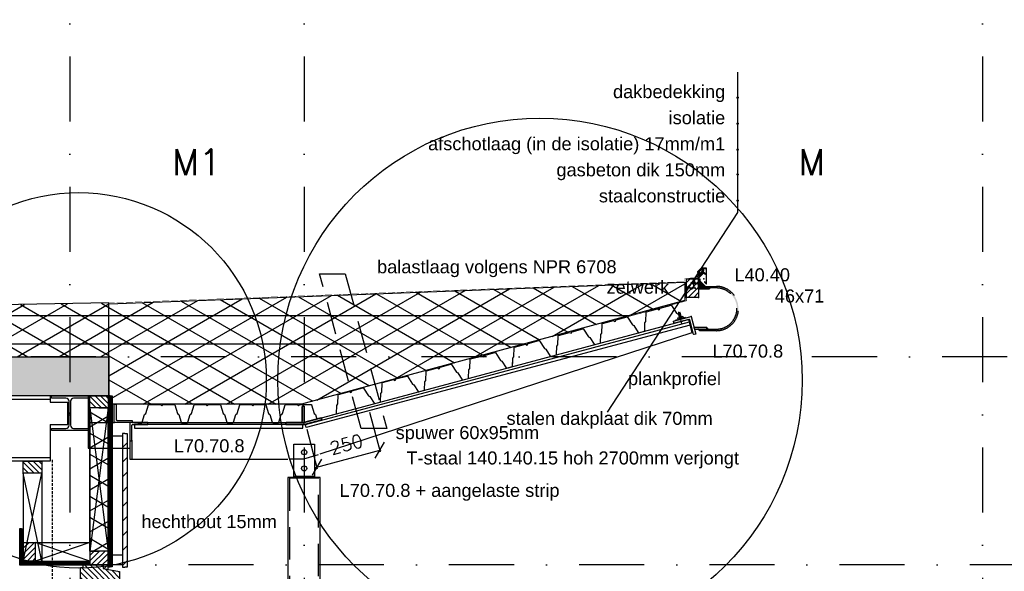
# Model space of a CAD drawing. Extents: x 0 to 259347, y 0 to 198427.
# Tile 49 of 54: x 132998 to 136779, y 98473 to 100590. Entities that reach past the tile are written whole.
import ezdxf
from ezdxf.enums import TextEntityAlignment as Align

# ---------------------------------------------------------------- set-up
doc = ezdxf.new("R2010")
doc.units = 0
doc.header["$LTSCALE"] = 20
doc.header["$MEASUREMENT"] = 0
doc.header["$PDSIZE"] = -1
for name, pattern in [('DASHDOT', [25, 12.5, -6.25, 0, -6.25]), ('DASHED', [0.75, 0.5, -0.25]), ('DD1', [2.66667, 1.66667, -0.5, 0, -0.5]), ('HIDDEN', [9.375, 6.25, -3.125]), ('HIDDENX2', [0.75, 0.5, -0.25])]:
    doc.linetypes.add(name, pattern=pattern)
doc.layers.get('0').update_dxf_attribs({"linetype": 'CONTINUOUS'})
doc.layers.get('DEFPOINTS').update_dxf_attribs({"linetype": 'CONTINUOUS'})
for name, color, linetype in [('25', 7, 'CONTINUOUS'), ('_DETAILNUMMERS', 4, 'CONTINUOUS'), ('_DETAILNUMMERSTEKST', 4, 'CONTINUOUS'), ('A--01A1_ACEER', 1, 'CONTINUOUS'), ('A--A21--_F-23-', 9, 'CONTINUOUS'), ('A--A25--_F--3-', 9, 'CONTINUOUS'), ('A--A30--_F--3-', 9, 'CONTINUOUS'), ('A--A35--_F--3-', 9, 'CONTINUOUS'), ('A--A42--_F-23-', 9, 'CONTINUOUS'), ('A--L13DC4_VLOEREN', 4, 'HIDDEN'), ('A--L21--', 3, 'CONTINUOUS'), ('A--L21--_F--3-', 7, 'CONTINUOUS'), ('A--L21--_F-23-', 4, 'CONTINUOUS'), ('A--L21D2_BUITENWAND', 2, 'CONTINUOUS'), ('A--L21DC1_BUITENWAND', 1, 'HIDDEN'), ('A--L25--', 7, 'CONTINUOUS'), ('A--L25--_F-23-', 7, 'CONTINUOUS'), ('A--L27--', 7, 'CONTINUOUS'), ('A--L27--_F--3-', 7, 'CONTINUOUS'), ('A--L28--', 7, 'CONTINUOUS'), ('A--L28--_F--3-', 1, 'CONTINUOUS'), ('A--L28D1_KONSTRUKTIES', 1, 'CONTINUOUS'), ('A--L28DC1_CONSTR', 1, 'HIDDENX2'), ('A--L28DC1_KONSTR', 1, 'HIDDEN'), ('A--L30--', 7, 'CONTINUOUS'), ('A--L30--_F123-', 7, 'CONTINUOUS'), ('A--L31--', 2, 'CONTINUOUS'), ('A--L31--_F--3-', 7, 'CONTINUOUS'), ('A--L31D1_BUITENKOZIJN', 1, 'CONTINUOUS'), ('A--L35--', 7, 'CONTINUOUS'), ('A--L35--_F-23-', 7, 'CONTINUOUS'), ('A--L351-_F-23-', 7, 'CONTINUOUS'), ('A--L42--', 7, 'CONTINUOUS'), ('A--L42--_F-23-', 7, 'CONTINUOUS'), ('A--L47--', 7, 'CONTINUOUS'), ('A--M$1A-_F123-', 1, 'CONTINUOUS'), ('A--T$1A-_F123_20', 1, 'CONTINUOUS'), ('STRAMIEN', 8, 'DD1'), ('X--LR---_CP', 7, 'CONTINUOUS')]:
    doc.layers.add(name, color=color, linetype=linetype)
doc.styles.add('ALFA-0_25', font='ROMANS')
doc.styles.add('EB1', font='ARIAL.TTF')
doc.styles.add('EB2', font='ARIAL.TTF')
doc.styles.add('HIEMSTRA', font='romans.shx')
doc.dimstyles.new('ALFA-0_25', dxfattribs={"dimscale": 40, "dimtxt": 2.5, "dimasz": 2.5, "dimexe": 0.3, "dimexo": 0.3, "dimgap": 1.25, "dimtad": 1, "dimdec": 0, "dimzin": 0, "dimdsep": 46, "dimtxsty": 'ALFA-0_25', "dimblk1": 'OBLIQUE', "dimblk2": 'OBLIQUE', "dimsah": 1, "dimcen": 0.09, "dimdle": 0.3, "dimclrd": 1, "dimclre": 1, "dimclrt": 2, "dimadec": 0, "dimazin": 0, "dimtfac": 1, "dimtdec": 0, "dimtofl": 0, "dimtmove": 2, "dimatfit": 3, "dimldrblk": 'OBLIQUE', "dimfxl": 0, "dimtvp": 625, "dimtolj": 1, "dimtzin": 0, "dimarcsym": 0})
pattern_1 = [(90, (0, 0), (-4, 1e-15), [])]

# ---------------------------------------------------------------- blocks, each defined once
blk = doc.blocks.new('Q021541-')
at = {"layer": 'A--L27--_F--3-', "color": 3}
blk.add_lwpolyline([(-15.5, 0), (0, 0, 0.332162), (1.9, 1.4), (10.7, 31), (15.8, 35), (26.1, 68.6, -0.329651), (28, 70), (71.5, 70), (76.5, 65), (81.5, 70), (125, 70, -0.329651), (126.9, 68.6), (137.2, 35), (142.3, 31), (151.1, 1.4, 0.332162), (153, 0), (175, 0, 0.332162), (176.9, 1.4), (185.7, 31), (190.8, 35), (201.1, 68.6, -0.329651), (203, 70), (246.5, 70), (251.5, 65), (256.5, 70), (300, 70, -0.329651), (301.9, 68.6), (312.2, 35), (317.3, 31), (326.1, 1.4, 0.332162), (328, 0), (350, 0, 0.332162), (351.9, 1.4), (360.7, 31), (365.8, 35), (376.1, 68.6, -0.329651), (378, 70), (421.5, 70), (426.5, 65), (431.5, 70), (475, 70, -0.329651), (476.9, 68.6), (487.2, 35), (492.3, 31), (501.1, 1.4, 0.332162), (503, 0), (525, 0, 0.332162), (526.9, 1.4), (535.7, 31), (540.8, 35), (551.1, 68.6, -0.329651), (553, 70), (596.5, 70), (601.5, 65), (606.5, 70), (650, 70, -0.329651), (651.9, 68.6), (662.2, 35), (667.3, 31), (676.1, 1.4, 0.332162), (678, 0), (700, 0, 0.332162), (701.9, 1.4), (707.1, 19.1)], format="xyb", dxfattribs=at)
blk = doc.blocks.new('Q020550-')
at = {"layer": 'A--L28--_F--3-', "color": 4, "linetype": 'Continuous'}
blk.add_lwpolyline([(0, 0), (0, 40), (3, 40, -0.414214), (5, 38), (5, 8.5, 0.414214), (8.5, 5), (38, 5, -0.414214), (40, 3), (40, 0)], format="xyb", close=True, dxfattribs=at)
at = {"layer": 'X--LR---_CP', "color": 4, "linetype": 'Continuous'}
blk.add_point((0, 0), dxfattribs=at)
blk = doc.blocks.new('Q020279-')
at = {"layer": 'A--A25--_F--3-'}
h = blk.add_hatch(dxfattribs=at)
h.set_pattern_fill('ALFALINE', color=256, scale=15, style=0, pattern_type=2)
h.set_pattern_definition([(45, (0, 0), (-10.6066, 10.6066), [])])
h.paths.add_polyline_path([(0, 0), (0, 71), (46, 71), (46, 0)])
at = {"layer": 'A--L25--_F-23-', "color": 2, "linetype": 'Continuous'}
blk.add_lwpolyline([(0, 0), (0, 71), (46, 71), (46, 0)], close=True, dxfattribs=at)
at = {"layer": 'X--LR---_CP'}
for p in [(0, 0), (0, 0), (46, 0)]:
    blk.add_point(p, dxfattribs=at)
blk = doc.blocks.new('Q020556-')
at = {"layer": 'A--L28--_F--3-', "color": 4, "linetype": 'Continuous'}
blk.add_lwpolyline([(0, 0), (0, 70), (6, 70, -0.414214), (8, 68), (8, 11.5, 0.414214), (11.5, 8), (68, 8, -0.414214), (70, 6), (70, 0)], format="xyb", close=True, dxfattribs=at)
at = {"layer": 'X--LR---_CP', "color": 4, "linetype": 'Continuous'}
blk.add_point((0, 0), dxfattribs=at)
blk = doc.blocks.new('Q031611-')
at = {"layer": 'A--L35--_F-23-', "color": 1, "linetype": 'Continuous'}
for points in [[(5, 5.4), (5, 10.5), (4.5, 11), (0.5, 11), (0, 10.5), (0, 5.4), (0.5, 4.9), (4.5, 4.9), (5, 5.4), (5, 4.4), (4.5, 4.9), (5, 4.4), (5, -4.2), (4.5, -4.7), (0.5, -4.7), (0, -5.2), (0, -10.5), (0.5, -11), (4.5, -11), (5, -10.5), (5, -4.2), (4.5, -4.7), (5, -5.2), (4.5, -4.7), (0.5, -4.7), (0, -4.2), (0, -5.2), (0, 4.4), (0.5, 4.9), (0, 5.4), (0, 4.4)], [(0, 4.4), (0, -4.7)]]:
    blk.add_lwpolyline(points, dxfattribs=at)
at = {"layer": 'X--LR---_CP', "color": 1, "linetype": 'Continuous'}
blk.add_point((0, 0), dxfattribs=at)
blk.add_point((0, 0), dxfattribs=at)
blk.add_point((0, 0), dxfattribs=at)
blk = doc.blocks.new('Q031605-')
at = {"layer": 'A--L35--_F-23-', "color": 1, "linetype": 'Continuous'}
for points in [[(0, 15), (15, 0), (0, -15)], [(15, 0), (26.7, 10), (38.5, 0), (49.1, -9), (59.7, 0), (69.1, 8), (78.5, 0), (83.4, -4.6), (89, 0), (78.5, 0)]]:
    blk.add_lwpolyline(points, close=True, dxfattribs=at)
at = {"layer": 'X--LR---_CP', "color": 1, "linetype": 'Continuous'}
blk.add_point((0, 0), dxfattribs=at)
blk.add_point((0, 0), dxfattribs=at)
blk.add_point((0, 0), dxfattribs=at)
blk = doc.blocks.new('*U665')
at = {"layer": 'A--A42--_F-23-', "linetype": 'Continuous'}
h = blk.add_hatch(dxfattribs=at)
h.set_pattern_fill('ALFALINE', color=256, scale=40, style=0)
h.set_pattern_definition([(45, (-133401.514, -99001.813), (-28.284271, 28.284271), [])])
h.paths.add_polyline_path([(0, 0), (9, 0), (9, -513.5), (0, -513.5), (-9, -513.5), (-9, 0)])
at = {"layer": 'A--L42--_F-23-', "color": 2, "linetype": 'Continuous'}
for points in [[(0, 0), (-9, 0), (-9, -513.5), (0, -513.5)], [(0, 0), (9, 0), (9, -513.5), (0, -513.5)]]:
    blk.add_lwpolyline(points, dxfattribs=at)
blk = doc.blocks.new('Q020490-')
at = {"layer": 'A--L28--_F--3-', "color": 4, "linetype": 'Continuous'}
blk.add_lwpolyline([(70, -66.5), (-70, -66.5), (-70, -58), (-14.75, -58, 0.4142136), (-2.75, -46), (-2.75, 46, 0.4142136), (-14.75, 58), (-70, 58), (-70, 66.5), (70, 66.5), (70, 58), (14.75, 58, 0.4142136), (2.75, 46), (2.75, -46, 0.4142136), (14.75, -58), (70, -58)], format="xyb", close=True, dxfattribs=at)
at = {"layer": 'X--LR---_CP'}
for p in [(-2.75, 0), (0, 0), (2.75, 0)]:
    blk.add_point(p, dxfattribs=at)
blk = doc.blocks.new('*U612')
at = {"layer": 'A--A30--_F--3-', "linetype": 'Continuous'}
h = blk.add_hatch(dxfattribs=at)
h.set_pattern_fill('ALFALINE', color=256, scale=4, angle=405, style=0)
h.set_pattern_definition(pattern_1)
h.paths.add_polyline_path([(0, 0), (7.5, 0), (7.5, -656.1), (0, -656.1), (-7.5, -656.1), (-7.5, 0)])
at = {"layer": 'A--L30--_F123-', "color": 1, "linetype": 'Continuous'}
for points in [[(0, 0), (-7.5, 0), (-7.5, -656.1), (0, -656.1)], [(0, 0), (7.5, 0), (7.5, -656.1), (0, -656.1)]]:
    blk.add_lwpolyline(points, dxfattribs=at)
blk = doc.blocks.new('KOZIJN_VP')
at = {"layer": 'A--A35--_F--3-'}
h = blk.add_hatch(dxfattribs=at)
h.set_pattern_fill('ALFALINE', color=256, scale=15, angle=90, style=0, pattern_type=2)
h.set_pattern_definition([(135, (447.376, -368.997), (-10.6066, -10.6066), [])])
h.paths.add_polyline_path([(-91, 53.4), (-20, 53.4), (-20, 0), (-71, 0), (-71, -14), (-91, -17.6)])
h = blk.add_hatch(dxfattribs=at)
h.set_pattern_fill('ALFALINE', color=256, scale=15, style=0, pattern_type=2)
h.set_pattern_definition([(45, (447.39, -368.997), (-10.6066, 10.6066), [])])
h.paths.add_polyline_path([(-102, -95), (-26, -95), (-26, -74), (15, -74), (15, -10), (5, -10), (5, 0), (-71, 0), (-71, -14), (-135, -25.4), (-135, -95), (-120, -95), (-112, -81), (-102, -81)])
at = {"layer": 'A--L31--_F--3-', "color": 2, "linetype": 'Continuous'}
for points in [[(-91, 53.4), (-20, 53.4), (-20, 0), (-71, 0), (-71, -14), (-91, -17.6), (-91, 53.4)], [(-102, -95), (-26, -95), (-26, -74), (15, -74), (15, -10), (5, -10), (5, 0), (-71, 0), (-71, -14), (-135, -25.4), (-135, -95), (-120, -95), (-112, -81), (-102, -81)]]:
    blk.add_lwpolyline(points, close=True, dxfattribs=at)
at = {"layer": 'X--LR---_CP', "color": 1}
blk.add_point((0, 0), dxfattribs=at)
blk = doc.blocks.new('*U572')
at = {"layer": 'A--A30--_F--3-', "linetype": 'Continuous'}
h = blk.add_hatch(dxfattribs=at)
h.set_pattern_fill('ALFALINE', color=256, scale=4, angle=405, style=0)
h.set_pattern_definition(pattern_1)
h.paths.add_polyline_path([(0, 0), (7.5, 0), (7.5, -124.2), (0, -131.7), (-7.5, -139.2), (-7.5, 0)])
at = {"layer": 'A--L30--_F123-', "color": 1, "linetype": 'Continuous'}
for points in [[(0, 0), (-7.5, 0), (-7.5, -139.2), (-7.5, -139.2)], [(0, 0), (7.5, 0), (7.5, -124.2), (7.5, -124.2)]]:
    blk.add_lwpolyline(points, dxfattribs=at)
blk = doc.blocks.new('*U571')
at = {"layer": 'A--A30--_F--3-', "linetype": 'Continuous'}
h = blk.add_hatch(dxfattribs=at)
h.set_pattern_fill('ALFALINE', color=256, scale=4, angle=135, style=0)
h.set_pattern_definition([(180, (0, 0), (2e-13, -4), [])])
h.paths.add_polyline_path([(0, 0), (-7.5, -7.5), (262.5, -7.5), (262.5, 0), (262.5, 7.5), (7.5, 7.5)])
at = {"layer": 'A--L30--_F123-', "color": 1, "linetype": 'Continuous'}
for points in [[(-7.5, -7.5), (-7.5, -7.5), (262.5, -7.5), (262.5, 0)], [(7.5, 7.5), (7.5, 7.5), (262.5, 7.5), (262.5, 0)]]:
    blk.add_lwpolyline(points, dxfattribs=at)
blk = doc.blocks.new('*U570')
at = {"layer": 'A--A21--_F-23-', "linetype": 'Continuous'}
h = blk.add_hatch(dxfattribs=at)
h.set_pattern_fill('ALFAISO', color=256, scale=70, angle=270, style=0)
h.set_pattern_definition([(330, (-35, 6e-15), (35, 60.622), []), (30, (-35, 6e-15), (-35, 60.622), [])])
h.paths.add_polyline_path([(0, 0), (35, 0), (35, -549.1), (0, -549.1), (-35, -549.1), (-35, 0)])
at = {"layer": 'A--L21--_F--3-', "color": 3, "linetype": 'Continuous'}
for points in [[(0, 0), (-35, 0), (-35, -549.1), (0, -549.1)], [(0, 0), (35, 0), (35, -549.1), (0, -549.1)]]:
    blk.add_lwpolyline(points, dxfattribs=at)
blk = doc.blocks.new('_OBLIQUE')
at = {"color": 0, "linetype": 'ByBlock'}
blk.add_line((-0.5, -0.5), (0.5, 0.5), dxfattribs=at)
blk = doc.blocks.new('*D539')
at = {"layer": 'A--M$1A-_F123-', "color": 1, "lineweight": -2}
for p, q in [((134341.4, 99083.5), (134382.1, 98931.6)), ((134099.9, 99018.7), (134140.7, 98866.8)), ((134133.3, 98871.1), (134386.4, 98939))]:
    blk.add_line(p, q, dxfattribs=at)
at = {"layer": 'DEFPOINTS', "color": 0}
for p in [(134339.8, 99089.3, 0.4), (134098.4, 99024.5), (134380.6, 98937.4)]:
    blk.add_point(p, dxfattribs=at)
at = {"layer": 'A--M$1A-_F123-', "color": 1, "lineweight": -2, "xscale": 50, "yscale": 50, "zscale": 50}
for p, rotation in [((134380.6, 98937.4), 15.02245060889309), ((134139.1, 98872.6), 195.0224506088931)]:
    blk.add_blockref('_OBLIQUE', p, dxfattribs=dict(at, rotation=rotation))
at = {"layer": 'A--M$1A-_F123-', "color": 2, "insert": (134251.7, 98959.8), "char_height": 50, "attachment_point": 5, "rotation": 15.0225, "style": 'ALFA-0_25'}
blk.add_mtext('\\A1;250', dxfattribs=at)

msp = doc.modelspace()

# ---------------------------------------------------------------- hatches: boundary and pattern name
at = {"layer": 'A--A21--_F-23-'}
h = msp.add_hatch(dxfattribs=at)
h.set_pattern_fill('ALFAISO', color=256, scale=80, angle=270, style=0, pattern_type=2)
h.set_pattern_definition([(330, (96927.155, 93811.48), (40, 69.28203), []), (30, (96927.155, 93811.48), (-40, 69.28203), [])])
h.paths.add_polyline_path([(134080, 99114), (133340, 99114), (133340, 99295.9), (133340.1, 99499.6), (135552.3, 99582.6), (135552.3, 99512.4)])
h = msp.add_hatch(dxfattribs=at)
h.set_pattern_fill('ALFAISO', color=256, scale=80, angle=270, style=0, pattern_type=2)
h.set_pattern_definition([(330, (127328.34, 93811.48), (40, 69.282), []), (30, (127328.34, 93811.48), (-40, 69.282), [])])
h.paths.add_polyline_path([(133340, 99503), (130775, 99456), (126625.2, 99526.6), (126626.1, 99296.2), (133340, 99295.9)])
h = msp.add_hatch(dxfattribs=at)
h.set_pattern_fill('ALFABET', color=256, scale=20, angle=1, style=0, pattern_type=2)
h.set_pattern_definition([(46, (-43293.87, 0), (-86.320776, 83.359004), []), (51, (-43293.87, 0), (143.64922, -10.04493), [15, -165]), (356, (-43293.87, 0), (-30.37155, 149.9312), [12, -132]), (101.4514, (-43281.9, -0.84), (113.27778, 139.88618), [12.74804, -140.22842]), (47.1842, (-43294.57, 40), (213.99344, -29.37358), [22.5, -247.5]), (97.6356, (-43276.73, 37.55), (183.50393, 198.05632), [19.12206, -210.3426]), (352.1842, (-43294.57, 40), (183.50378, 198.05647), [18, -198]), (22, (-43274.4, 30.34), (120.76856, -78.42802), [15, -165]), (327, (-43274.4, 30.34), (46.12453, 145.85721), [12, -132]), (72.4514, (-43264.33, 23.81), (166.893145, 67.42906), [12.74804, -140.22842]), (38.5, (-43293.87, 0), (1.269641, 66.611074), [0, -130.4, 0, -134, 0, -132.5]), (8.5, (-43293.87, 0), (51.229207, 79.788568), [0, -76.4, 0, -127.4, 0, -50.5]), (328.5, (-43338.46, -0.78), (106.826954, -2.64699), [0, -50, 0, -156, 0, -207]), (318.5, (-43358.46, -1.13), (116.270055, 22.053548), [0, -65, 0, -103.6, 0, -147]), (318.5, (-43358.46, -1.13), (116.270055, 22.053548), [0, -65, 0, -103.6, 0, -147])])
h.paths.add_polyline_path([(133340, 99295.9), (133340, 99145.9), (126412.2, 99145.9), (126412.2, 99295.9)])
at = {"layer": 'A--L13DC4_VLOEREN'}
h = msp.add_hatch(color=256, dxfattribs=at)
h.paths.add_polyline_path([(135605, 99555.4), (135605, 99595.4), (135610, 99595.4), (135610, 99560.4), (135645, 99560.4), (135645, 99555.4)], flags=16)
edge = h.paths.add_edge_path(flags=0)
edge.add_line((135605, 99595.4), (135605, 99555.4))
edge.add_line((135605, 99555.4), (135645, 99555.4))
h.paths.add_polyline_path([(135605, 99555.4), (135605, 99595.4), (135610, 99595.4)], flags=24)
h.paths.add_polyline_path([(135605, 99555.4), (135610, 99595.4), (135610, 99560.4)], flags=9)
edge = h.paths.add_edge_path()
edge.add_line((135605, 99555.4), (135605, 99595.4))
edge.add_line((135605, 99595.4), (135608, 99595.4))
edge.add_arc((135608, 99593.4), 2, 0, 90, ccw=False)
edge.add_line((135610, 99593.4), (135610, 99563.9))
edge.add_arc((135613.5, 99563.9), 3.5, 180, 270)
edge.add_line((135613.5, 99560.4), (135643, 99560.4))
edge.add_arc((135643, 99558.4), 2, 0, 90, ccw=False)
edge.add_line((135645, 99558.4), (135645, 99555.4))
edge.add_line((135645, 99555.4), (135605, 99555.4))
h.paths.add_polyline_path([(135605, 99555.4), (135610, 99560.4), (135645, 99560.4)], flags=9)
h.paths.add_polyline_path([(135605, 99555.4), (135645, 99560.4), (135645, 99555.4)], flags=9)
h = msp.add_hatch(color=256, dxfattribs=at)
edge = h.paths.add_edge_path()
edge.add_line((135619.2, 99566.4), (135673.2, 99566.4))
edge.add_arc((135673.2, 99481.4), 85, -90, 90, ccw=False)
edge.add_line((135673.2, 99396.4), (135608.6, 99396.4))
edge.add_line((135608.6, 99396.4), (135608.6, 99402.4))
edge.add_line((135608.6, 99402.4), (135673.2, 99402.4))
edge.add_arc((135673.2, 99481.4), 79, 270, 450)
edge.add_line((135673.2, 99560.4), (135619.2, 99560.4))
edge.add_line((135619.2, 99560.4), (135619.2, 99566.4))
h = msp.add_hatch(color=256, dxfattribs=at)
h.paths.add_polyline_path([(135651, 99560.4), (135643, 99560.4, -0.414214), (135645, 99558.4), (135645, 99555.4, -0.303013)])
h.paths.add_polyline_path([(135619.2, 99565.2, -0.366356), (135614.1, 99560.4), (135619.2, 99560.4)])
msp.add_hatch(color=256, dxfattribs=at).paths.add_polyline_path([(135589, 99402.4), (135637, 99402.4), (135637, 99408.4), (135587.4, 99408.4)])
h = msp.add_hatch(color=256, dxfattribs=at)
h.paths.add_polyline_path([(135637, 99408.4), (135637, 99402.4), (135642.9, 99402.4, -0.195367)])
h.paths.add_polyline_path([(135608.6, 99402.4), (135602.6, 99402.4, -0.195367), (135608.6, 99396.4)])

# ---------------------------------------------------------------- linework, layer by layer
at = {"layer": '_DETAILNUMMERS'}
for centre, radius in [((134995.7, 99205.5), 1006.7), ((133224.1, 99205.5), 720.7)]:
    msp.add_circle(centre, radius, dxfattribs=at)
at = {"layer": 'A--01A1_ACEER'}
msp.add_lwpolyline([(134050, 98961.3), (134130, 98961.3), (134130, 98836.3), (134050, 98836.3)], close=True, dxfattribs=at)
for centre in [(134090, 98930.1), (134090, 98867.6)]:
    msp.add_circle(centre, 10, dxfattribs=at)
at = {"layer": 'A--L13DC4_VLOEREN', "const_width": 1}
msp.add_lwpolyline([(126626.1, 99529.8), (130775, 99459), (130775, 99459), (133340, 99503), (133796, 99519.7), (135552.3, 99584.6), (135548.7, 99584.6), (135552.3, 99597.1), (135566.5, 99597.1), (135567.4, 99598), (135594.8, 99598.5), (135598.9, 99601.6), (135598.9, 99605.1), (135616.1, 99622.2)], dxfattribs=at)
at = {"layer": 'A--L13DC4_VLOEREN'}
msp.add_lwpolyline([(135619.2, 99566.4), (135673.2, 99566.4, -1), (135673.2, 99396.4), (135608.6, 99396.4), (135608.6, 99402.4), (135673.2, 99402.4, 1), (135673.2, 99560.4), (135619.2, 99560.4)], format="xyb", close=True, dxfattribs=at)
msp.add_lwpolyline([(135589, 99402.4), (135637, 99402.4), (135637, 99408.4), (135587.4, 99408.4)], close=True, dxfattribs=at)
for centre, radius, start, end in [((135613.8, 99565.8), 5.42, 266.6699, 6.4276), ((135651.7, 99553.4), 7.04, 96.0906, 163.5205), ((135598.2, 99392.1), 11.2, 22.5686, 66.7866), ((135647.3, 99412.7), 11.2, 202.5686, 246.7866)]:
    msp.add_arc(centre, radius, start, end, dxfattribs=at)
at = {"layer": 'A--L21--'}
for p, q in [((126626.1, 99455.9), (135340.4, 99455.1)), ((126626.1, 99345.9), (134936.5, 99345.8))]:
    msp.add_line(p, q, dxfattribs=at)
for points in [[(134080, 99114), (133340, 99114), (133340, 99295.9), (133340.1, 99499.6), (135552.3, 99582.6), (135552.3, 99582.6), (135552.3, 99512.4), (135552.3, 99512.4)], [(133340, 99503), (130775, 99456), (130775, 99456), (126625.2, 99526.6), (126626.1, 99296.2), (133340, 99295.9)]]:
    msp.add_lwpolyline(points, close=True, dxfattribs=at)
at = {"layer": 'A--L21--_F-23-', "linetype": 'Continuous'}
msp.add_lwpolyline([(133340, 99295.9), (133340, 99145.9), (126412.2, 99145.9), (126412.2, 99295.9)], close=True, dxfattribs=at)
at = {"layer": 'A--L21D2_BUITENWAND'}
for p, q in [((134090.6, 99044.3), (135570.1, 99440.8)), ((134151, 98923.4), (135580.6, 99389.8)), ((133115, 99132.9), (126400.1, 99132.9)), ((133115, 99145.9), (133115, 99122.4)), ((133115, 99122.4), (133182.3, 99122.4)), ((133182.3, 99036.4), (133182.3, 99122.4)), ((133430, 99044.3), (134090.6, 99044.3)), ((133115, 99036.4), (133182.3, 99036.4)), ((133115, 99036.4), (133115, 98895.9)), ((133420, 98974.3), (133420, 98904)), ((133428, 98976.3), (133428, 98904)), ((133115, 98908.9), (126400.1, 98908.9)), ((133115, 98895.9), (126400.1, 98895.9)), ((133420, 98904), (134027.3, 98904))]:
    msp.add_line(p, q, dxfattribs=at)
at = {"layer": 'A--L21D2_BUITENWAND', "color": 1, "linetype": 'HIDDEN'}
for p, q in [((134033.3, 98904.1), (134089, 98904.1)), ((134089, 98904.1), (134145, 98921.5))]:
    msp.add_line(p, q, dxfattribs=at)
at = {"layer": 'A--L21D2_BUITENWAND', "linetype": 'DASHED'}
msp.add_line((134037.3, 98879), (134037.5, 98879), dxfattribs=at)
at = {"layer": 'A--L21D2_BUITENWAND', "const_width": 2}
msp.add_lwpolyline([(135559, 99595.4), (135559, 99511.1), (135315.3, 99445)], dxfattribs=at)
at = {"layer": 'A--L21D2_BUITENWAND'}
for points in [[(135580.6, 99389.8), (135567, 99440)], [(134027.3, 98833.6), (134027.1, 96445.9)], [(134151.1, 96445.9), (134151.1, 98833.6), (134027.3, 98833.6)]]:
    msp.add_lwpolyline(points, dxfattribs=at)
at = {"layer": 'A--L21DC1_BUITENWAND', "elevation": 0.4}
msp.add_lwpolyline([(134149.6, 99614.6), (134248, 99614.6), (134407.2, 99021.3), (134308.8, 99021.3)], close=True, dxfattribs=at)
at = {"layer": 'A--L25--_F-23-'}
msp.add_lwpolyline([(135516.7, 99434.8), (135516, 99437.3), (135556.6, 99448.2), (135557.2, 99445.6)], dxfattribs=at)
at = {"layer": 'A--L27--'}
for points in [[(135572.9, 99417.5), (134098.4, 99024.5), (134095, 99037), (135569.5, 99430)], [(133438, 99022.8), (134085, 99022.8), (134085, 99035.8), (133438, 99035.8)]]:
    msp.add_lwpolyline(points, close=True, dxfattribs=at)
at = {"layer": 'A--L27--_F--3-', "color": 3}
for points in [[(134874.4, 99254.4), (134889.4, 99258.4, 0.332162), (134890.9, 99260.3), (134891.7, 99291.1), (134895.6, 99296.3), (134896.8, 99331.4, -0.329651), (134898.3, 99333.3), (134940.3, 99344.5), (134946.4, 99341), (134950, 99347.1), (134992, 99358.4, -0.329651), (134994.2, 99357.5), (135012.8, 99327.7), (135018.8, 99325.2), (135034.9, 99298.9, 0.332162), (135037.1, 99298), (135058.4, 99303.7, 0.332162), (135059.9, 99305.6), (135060.7, 99336.4), (135064.6, 99341.6), (135065.8, 99376.7, -0.329651), (135067.3, 99378.6), (135109.3, 99389.8), (135115.5, 99386.3), (135119, 99392.4), (135161, 99403.7, -0.329651), (135163.3, 99402.8), (135181.9, 99373), (135187.8, 99370.5), (135204, 99344.2, 0.332162), (135206.2, 99343.3), (135227.4, 99349, 0.332162), (135228.9, 99350.9), (135229.7, 99381.7), (135233.6, 99386.9), (135234.9, 99422, -0.329651), (135236.3, 99423.9), (135278.4, 99435.1), (135284.5, 99431.6), (135288, 99437.7), (135330.1, 99449, -0.329651), (135332.3, 99448.1), (135350.9, 99418.3), (135356.9, 99415.8), (135373, 99389.5, 0.332162), (135375.2, 99388.6), (135396.5, 99394.3, 0.332162), (135398, 99396.2), (135398.8, 99427), (135402.7, 99432.2), (135403.9, 99467.3, -0.329651), (135405.4, 99469.1), (135447.4, 99480.4), (135453.5, 99476.9), (135457.1, 99483), (135499.1, 99494.3, -0.329651), (135501.3, 99493.4), (135520, 99463.6), (135525.9, 99461.1), (135535.6, 99445.3)], [(133451, 99043.3), (133466.5, 99043.3, 0.332162), (133468.4, 99044.8), (133477.2, 99074.3), (133482.3, 99078.3), (133492.6, 99111.9, -0.329651), (133494.5, 99113.3), (133538, 99113.3), (133543, 99108.3), (133548, 99113.3), (133591.5, 99113.3, -0.329651), (133593.4, 99111.9), (133603.7, 99078.3), (133608.8, 99074.3), (133617.6, 99044.8, 0.332162), (133619.5, 99043.3), (133641.5, 99043.3, 0.332162), (133643.4, 99044.8), (133652.2, 99074.3), (133657.3, 99078.3), (133667.6, 99111.9, -0.329651), (133669.5, 99113.3), (133713, 99113.3), (133718, 99108.3), (133723, 99113.3), (133766.5, 99113.3, -0.329651), (133768.4, 99111.9), (133778.7, 99078.3), (133783.8, 99074.3), (133792.6, 99044.8, 0.332162), (133794.5, 99043.3), (133816.5, 99043.3, 0.332162), (133818.4, 99044.8), (133827.2, 99074.3), (133832.3, 99078.3), (133842.6, 99111.9, -0.329651), (133844.5, 99113.3), (133888, 99113.3), (133893, 99108.3), (133898, 99113.3), (133941.5, 99113.3, -0.329651), (133943.4, 99111.9), (133953.7, 99078.3), (133958.8, 99074.3), (133967.6, 99044.8, 0.332162), (133969.5, 99043.3), (133991.5, 99043.3, 0.332162), (133993.4, 99044.8), (134002.2, 99074.3), (134007.3, 99078.3), (134017.6, 99111.9, -0.329651), (134019.5, 99113.3), (134063, 99113.3), (134068, 99108.3), (134073, 99113.3), (134116.5, 99113.3, -0.329651), (134118.4, 99111.9), (134128.7, 99078.3), (134133.8, 99074.3), (134138.9, 99057.3)]]:
    msp.add_lwpolyline(points, format="xyb", dxfattribs=at)
at = {"layer": 'A--L28--', "color": 4}
for points in [[(134020, 99036.3), (134020, 99042.3), (134022, 99044.3), (134078.5, 99044.3), (134082, 99047.8), (134082, 99104.3), (134084, 99106.3), (134090, 99106.3), (134090, 99044.6), (134155.6, 99062.2), (134157.6, 99054.4), (134090, 99036.3)], [(134090, 99036.3), (134157.7, 99054.1), (134155.7, 99061.8), (134088, 99044.1)]]:
    msp.add_lwpolyline(points, close=True, dxfattribs=at)
at = {"layer": 'A--L28D1_KONSTRUKTIES'}
for p, q in [((133260, 99145.9), (133260, 98945.9)), ((133265, 99145.9), (133265, 98945.9)), ((133265, 99044.3), (133360, 99044.3)), ((133260, 98945.9), (133420, 98945.9))]:
    msp.add_line(p, q, dxfattribs=at)
at = {"layer": 'A--L28DC1_CONSTR'}
msp.add_line((133123.5, 96295.9), (133123.5, 98905.9), dxfattribs=at)
at = {"layer": 'A--L28DC1_KONSTR'}
msp.add_lwpolyline([(134145.9, 92453.9), (134145.6, 98830.3), (134033.8, 98830.3), (134033.9, 92453.9)], dxfattribs=at)
at = {"layer": 'A--L31--'}
for p, q in [((133392.5, 98991.8), (133352.5, 98991.8)), ((133392.5, 98991.8), (133392.5, 98534.4)), ((133392.5, 98534.4), (133352.5, 98534.4))]:
    msp.add_line(p, q, dxfattribs=at)
at = {"layer": 'A--L31D1_BUITENKOZIJN'}
for p, q in [((133266.5, 98550.8), (133266.5, 99099.9)), ((133266.5, 99099.9), (133337.5, 98550.8)), ((133337.5, 99099.9), (133266.5, 98550.8)), ((133337.5, 98534.3), (133337.5, 99099.9)), ((133082.5, 98512.4), (133011.5, 98849.9)), ((133011.5, 98849.9), (133011.5, 98512.4)), ((133011.5, 98512.4), (133082.5, 98849.9)), ((133082.5, 98849.9), (133082.5, 98512.4)), ((133057.5, 98583.4), (133266.5, 98583.4)), ((133266.5, 98583.4), (133057.5, 98512.4)), ((133266.5, 98512.4), (133057.5, 98583.4))]:
    msp.add_line(p, q, dxfattribs=at)
at = {"layer": 'A--L35--_F-23-', "color": 1, "linetype": 'Continuous'}
msp.add_lwpolyline([(135526.5, 99463.7), (135526.2, 99463.1), (135532.6, 99439.1), (135541.2, 99441.4), (135534.8, 99465.4), (135534.2, 99465.8)], close=True, dxfattribs=at)
for points in [[(135526.2, 99463), (135535.1, 99464.2)], [(135526.6, 99461.5), (135535.5, 99462.8)], [(135527, 99460.1), (135535.9, 99461.3)], [(135527.4, 99458.6), (135536.3, 99459.9)], [(135533.1, 99465.5), (135534.4, 99465.7)], [(135527.8, 99457.2), (135536.7, 99458.4)], [(135528.2, 99455.7), (135537.1, 99456.9)], [(135528.6, 99454.2), (135537.5, 99455.5)], [(135528.9, 99452.8), (135537.8, 99454)], [(135529.3, 99451.3), (135538.2, 99452.6)], [(135529.7, 99449.9), (135538.6, 99451.1)], [(135530.1, 99448.4), (135539, 99449.6)], [(135530.5, 99446.9), (135539.4, 99448.2)], [(135530.9, 99445.5), (135539.8, 99446.7)], [(135531.3, 99444), (135540.2, 99445.3)], [(135531.7, 99442.6), (135540.6, 99443.8)], [(135534.7, 99431.3), (135543.3, 99433.6)]]:
    msp.add_lwpolyline(points, dxfattribs=at)
at = {"layer": 'A--L351-_F-23-', "color": 1, "linetype": 'DASHDOT'}
msp.add_lwpolyline([(135541.3, 99424.1), (135529.4, 99468.6)], dxfattribs=at)
at = {"layer": 'A--L47--', "color": 9, "linetype": 'ByBlock'}
for points in [[(135634, 99579.5, -0.711951), (135633.2, 99579.1), (135628.6, 99583.6, 1), (135627.6, 99582.6), (135633.5, 99576.7, 0.668179), (135635.4, 99577.5), (135635.4, 99635.9, 0.414214), (135634.9, 99636.4), (135615.2, 99636.4), (135600.5, 99621.8), (135600.7, 99621.4), (135605, 99622.6), (135605.7, 99622), (135606.4, 99622), (135607.1, 99622.7), (135607.1, 99623.4), (135605.6, 99624.9), (135615.7, 99635), (135633, 99635, -0.414214), (135634, 99634), (135634, 99618.4, -0.668179), (135629.2, 99616.4), (135625.9, 99619.8, 0.414214), (135624.5, 99619.8), (135624, 99619.3), (135623.5, 99619.8), (135623.3, 99618.6), (135622.8, 99619), (135622.6, 99617.9), (135622.1, 99618.3), (135621.9, 99617.2), (135621.4, 99617.6), (135621.2, 99616.4), (135620.7, 99616.9), (135620.5, 99615.7), (135620, 99616.2), (135619.7, 99615), (135619.3, 99615.5), (135619, 99614.3), (135618.6, 99614.8), (135618.3, 99613.6), (135617.9, 99614.1), (135617.6, 99612.9), (135617.1, 99613.4), (135616.9, 99612.2), (135616.4, 99612.7), (135616.2, 99611.5), (135615.7, 99612), (135615.5, 99610.8), (135615, 99611.3), (135614.8, 99610.1), (135614.3, 99610.6), (135614.1, 99609.4), (135613.6, 99609.9), (135613.4, 99608.7), (135612.9, 99609.1), (135612.7, 99608), (135612.2, 99608.4), (135612, 99607.3), (135611.5, 99607.7), (135611.3, 99606.5), (135610.8, 99607), (135610.6, 99605.8), (135610.1, 99606.3), (135609.8, 99605.1), (135609.4, 99605.6), (135609.1, 99604.4), (135608.7, 99604.9), (135608.4, 99603.7), (135608, 99604.2), (135607.7, 99603), (135607.2, 99603.5), (135607, 99602.3), (135606.5, 99602.8), (135606.3, 99601.6), (135605.8, 99602.1), (135605.6, 99600.9), (135602.5, 99597.8, -0.198912), (135600.2, 99596.8), (135573.8, 99596.8), (135572, 99595.8), (135572, 99595.4), (135600.5, 99595.4, 0.198912), (135604, 99596.9), (135624.5, 99617.4, -0.414214), (135625.9, 99617.4), (135630.7, 99612.6), (135631.6, 99613.5, -0.668179), (135633.7, 99612.7), (135634, 99579.4)], [(135622.4, 99624.1), (135622.9, 99623.6), (135621.7, 99623.4), (135622.2, 99622.9), (135621, 99622.7), (135621.5, 99622.2), (135620.3, 99622), (135620.8, 99621.5), (135619.6, 99621.3), (135620.1, 99620.8), (135618.9, 99620.6), (135619.4, 99620.1), (135618.2, 99619.9), (135618.7, 99619.4), (135617.5, 99619.1), (135618, 99618.7), (135616.8, 99618.4), (135617.2, 99618), (135616.1, 99617.7), (135616.5, 99617.3), (135615.4, 99617), (135615.8, 99616.5), (135614.6, 99616.3), (135615.1, 99615.8), (135613.9, 99615.6), (135614.4, 99615.1), (135613.2, 99614.9), (135613.7, 99614.4), (135612.5, 99614.2), (135613, 99613.7), (135611.8, 99613.5), (135612.3, 99613), (135611.1, 99612.8), (135611.6, 99612.3), (135610.4, 99612.1), (135610.9, 99611.6), (135609.7, 99611.4), (135610.2, 99610.9), (135609, 99610.7), (135609.5, 99610.2), (135608.3, 99610), (135608.8, 99609.5), (135607.6, 99609.2), (135608.1, 99608.8), (135606.9, 99608.5), (135607.3, 99608.1), (135606.2, 99607.8), (135606.6, 99607.4), (135605.5, 99607.1), (135605.9, 99606.6), (135604.7, 99606.4), (135605.2, 99605.9), (135604, 99605.7), (135601.7, 99603.4, -1), (135600.7, 99604.5), (135621.4, 99625.2, 0.753789), (135618.1, 99631, -1), (135617.8, 99632.5, -0.753789)]]:
    msp.add_lwpolyline(points, format="xyb", close=True, dxfattribs=at)
at = {"layer": 'A--L47--', "color": 1, "linetype": 'ByBlock'}
msp.add_lwpolyline([(135600.4, 99611.6), (135604.2, 99611.6, 0.198912), (135607.7, 99613.1), (135620.6, 99625.9, 0.753789), (135618.3, 99630), (135607.1, 99624.9), (135608.8, 99623.1), (135606.1, 99620.1), (135604.8, 99621.4), (135603.3, 99621), (135603.1, 99620.2), (135606.1, 99617.2), (135605.4, 99616.5), (135602.1, 99619.8), (135602.7, 99621.9), (135605, 99622.4), (135606, 99621.4), (135607.5, 99623.1), (135605.8, 99624.9), (135606.5, 99625.6), (135618.1, 99630.9, -0.753789), (135621.3, 99625.2), (135608.1, 99612.1, -0.198912), (135604.6, 99610.6), (135600.4, 99610.6)], format="xyb", close=True, dxfattribs=at)
at = {"layer": 'A--T$1A-_F123_20'}
msp.add_lwpolyline([(135754.7, 100388.4), (135755, 99850.2), (135254.1, 99084)], dxfattribs=at)
at = {"layer": 'A--T$1A-_F123_20', "const_width": 4.75}
for points in [[(135752.4, 100291.1, 1), (135757.6, 100291.1, 1)], [(135752.4, 100191.1, 1), (135757.6, 100191.1, 1)], [(135752.4, 100091.1, 1), (135757.6, 100091.1, 1)], [(135752.4, 99995.9, 1), (135757.6, 99995.9, 1)], [(135752.4, 99895.9, 1), (135757.6, 99895.9, 1)]]:
    msp.add_lwpolyline(points, format="xyb", close=True, dxfattribs=at)
at = {"layer": 'STRAMIEN', "linetype": 'DASHDOT'}
for p, q in [((133190, 109950.7), (133190, 90592.3)), ((134090, 109950.7), (134090, 90592.3)), ((136695.4, 109950.7), (136695.4, 90592.3)), ((145792.4, 99295.9), (108470.4, 99295.9)), ((145898.3, 98497.4), (127821.9, 98497.4))]:
    msp.add_line(p, q, dxfattribs=at)
at = {"layer": 'X--LR---_CP', "linetype": 'Continuous'}
msp.add_point((135625.6, 99595.4), dxfattribs=at)

# ---------------------------------------------------------------- block references
at = {"layer": '25', "rotation": 90}
for p in [(133337.5, 99099.9), (133082.5, 98849.9)]:
    msp.add_blockref('Q020279-', p, dxfattribs=at)
at = {"layer": '25'}
msp.add_blockref('Q020279-', (133011.5, 98512.4), dxfattribs=at)
at = {"layer": 'A--L13DC4_VLOEREN'}
msp.add_blockref('Q020550-', (135605, 99555.4), dxfattribs=at)
at = {"layer": 'A--L21--'}
msp.add_blockref('*U570', (133301.5, 99099.9), dxfattribs=at)
at = {"layer": 'A--L21D2_BUITENWAND', "rotation": 194.9999999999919}
msp.add_blockref('Q020556-', (135576.1, 99450.7), dxfattribs=at)
at = {"layer": 'A--L25--'}
msp.add_blockref('Q020279-', (135559, 99524.4), dxfattribs=at)
at = {"layer": 'A--L27--', "rotation": 15}
msp.add_blockref('Q021541-', (134213.2, 99077.2), dxfattribs=at)
at = {"layer": 'A--L28--', "rotation": 180}
msp.add_blockref('Q020490-', (133190, 99079.4), dxfattribs=at)
at = {"layer": 'A--L28--'}
msp.add_blockref('Q020556-', (133360, 99044.3), dxfattribs=at)
at = {"layer": 'A--L28--', "xscale": -1}
msp.add_blockref('Q020556-', (134090, 99036.4), dxfattribs=at)
at = {"layer": 'A--L28--', "xscale": -1, "rotation": 180}
msp.add_blockref('Q020556-', (133420, 99044.3), dxfattribs=at)
at = {"layer": 'A--L30--'}
for name, p in [('*U612', (133345, 99145.9)), ('*U572', (133004, 98636.6)), ('*U571', (133004, 98504.9))]:
    msp.add_blockref(name, p, dxfattribs=at)
at = {"layer": 'A--L31--', "xscale": -1}
msp.add_blockref('KOZIJN_VP', (133246.5, 98497.4), dxfattribs=at)
at = {"layer": 'A--L35--', "xscale": 0.4, "yscale": 0.4}
for p, rotation in [((135610, 99578.7), 180), ((135587, 99596.8), 270)]:
    msp.add_blockref('Q031605-', p, dxfattribs=dict(at, rotation=rotation))
msp.add_blockref('Q031605-', (135559, 99559.9), dxfattribs=at)
at = {"layer": 'A--L35--', "rotation": 285.0000000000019}
msp.add_blockref('Q031611-', (135535, 99447.6), dxfattribs=at)
at = {"layer": 'A--L42--'}
msp.add_blockref('*U665', (133401.5, 99001.8), dxfattribs=at)

# ---------------------------------------------------------------- texts
at = {"layer": '_DETAILNUMMERSTEKST', "style": 'HIEMSTRA'}
for s, p in [('M1', (133582.9, 99993.4)), ('M', (135987.9, 99993.4))]:
    msp.add_text(s, height=100, dxfattribs=at).set_placement(p)
at = {"layer": 'A--T$1A-_F123_20', "style": 'EB2'}
for s, p in [('dakbedekking', (135707.3, 100288.8)), ('isolatie', (135707.3, 100188.8)), ('afschotlaag (in de isolatie) 17mm/m1', (135707.3, 100088.8)), ('gasbeton dik 150mm', (135707.3, 99988.8)), ('staalconstructie', (135707.3, 99888.8)), ('balastlaag volgens NPR 6708', (135290.2, 99616.7))]:
    msp.add_text(s, height=50, dxfattribs=at).set_placement(p, align=Align.RIGHT)
at = {"layer": 'A--T$1A-_F123_20'}
for s, style, p in [('L40.40', 'EB1', (135742.5, 99585.9)), ('zetwerk', 'EB1', (135251.3, 99538.4)), ('46x71', 'EB1', (135897.6, 99504.6)), ('L70.70.8', 'EB1', (135658.1, 99293.2)), ('plankprofiel', 'EB2', (135333.9, 99187.4)), ('stalen dakplaat dik 70mm', 'EB2', (134867.3, 99035.1)), ('spuwer 60x95mm', 'EB2', (134441.4, 98980.3)), ('L70.70.8', 'EB1', (133589.3, 98929.7)), ('T-staal 140.140.15 hoh 2700mm verjongt', 'EB2', (134482.9, 98883, 1)), ('L70.70.8 + aangelaste strip', 'EB1', (134226.4, 98758.6)), ('hechthout 15mm', 'EB1', (133465.1, 98638.8))]:
    msp.add_text(s, height=50, dxfattribs=dict(at, style=style)).set_placement(p)

# ---------------------------------------------------------------- dimensions: what is measured, and where the dimension line sits
at = {"layer": 'A--M$1A-_F123-'}
dim = msp.add_linear_dim(base=(134380.6, 98937.4), p1=(134098.4, 99024.5), p2=(134339.8, 99089.3, 0.4), angle=15.0225, dimstyle='ALFA-0_25', override={"dimscale": 20}, dxfattribs=at)
dim.commit()
dim.dimension.update_dxf_attribs({"geometry": '*D539', "text_midpoint": (134251.7, 98959.8), "dimtype": 161})

doc.saveas('drawing.dxf')
